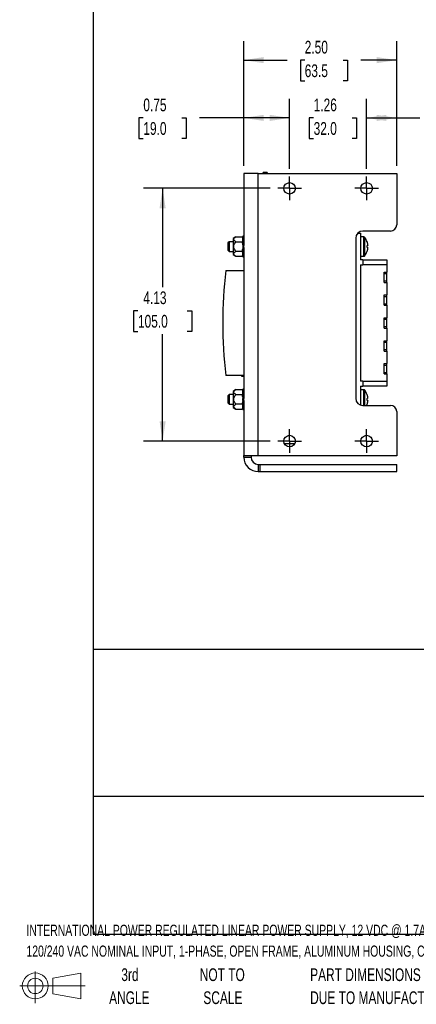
# Model space of a CAD drawing. Header units: inches. Extents: x 1 to 129, y 1 to 99.
# Tile 1 of 13: x 1 to 11, y 1 to 27. Entities that reach past the tile are written whole.
import ezdxf

# ---------------------------------------------------------------- set-up
doc = ezdxf.new("R2010")
doc.units = ezdxf.units.IN
doc.header["$LTSCALE"] = 4
doc.header["$MEASUREMENT"] = 0
doc.linetypes.add('CENTERX2', pattern=[0.8, 0.5, -0.1, 0.1, -0.1])
doc.layers.add('CENTER', color=40, linetype='CENTERX2')
doc.layers.add('DIMENSIONS', color=140, linetype='Continuous', lineweight=25)
doc.layers.add('TEXT', color=140, linetype='Continuous', lineweight=25)
doc.styles.add('SLDTEXTSTYLE0', font='TXT', dxfattribs={"width": 0.7})
doc.dimstyles.new('SLDDIMSTYLE0', dxfattribs={"dimtxt": 0.339844, "dimasz": 0.52, "dimexe": 0, "dimexo": 0.0625, "dimgap": 0.084961, "dimtad": 0, "dimtih": 1, "dimtoh": 1, "dimlfac": 0.625, "dimrnd": 1e-09, "dimzin": 12, "dimdsep": 46, "dimtxsty": 'SLDTEXTSTYLE0', "dimsah": 1, "dimcen": 0.09, "dimadec": 0, "dimazin": 3, "dimtfac": 1, "dimtofl": 0, "dimtmove": 0, "dimatfit": 3, "dimfxl": 0, "dimfrac": 2, "dimtolj": 1, "dimtzin": 12, "dimarcsym": 0})
doc.dimstyles.new('SLDDIMSTYLE1', dxfattribs={"dimtxt": 0.339844, "dimasz": 0.52, "dimexe": 0, "dimexo": 0.0625, "dimgap": 0.084961, "dimtad": 0, "dimtih": 1, "dimtoh": 1, "dimlfac": 0.625, "dimrnd": 1e-09, "dimzin": 4, "dimdsep": 46, "dimtxsty": 'SLDTEXTSTYLE0', "dimsah": 1, "dimcen": 0.09, "dimadec": 0, "dimazin": 1, "dimtfac": 1, "dimtofl": 0, "dimtmove": 0, "dimatfit": 3, "dimfxl": 0, "dimfrac": 2, "dimtolj": 1, "dimtzin": 12, "dimarcsym": 0})
doc.dimstyles.new('SLDDIMSTYLE3', dxfattribs={"dimtxt": 0.339844, "dimasz": 0.52, "dimexe": 0, "dimexo": 0.0625, "dimgap": 0.084961, "dimtad": 0, "dimtih": 1, "dimtoh": 1, "dimlfac": 0.625, "dimrnd": 1e-09, "dimzin": 12, "dimdsep": 46, "dimtxsty": 'SLDTEXTSTYLE0', "dimsah": 1, "dimcen": 0.09, "dimadec": 0, "dimazin": 3, "dimtfac": 1, "dimtmove": 0, "dimatfit": 0, "dimfxl": 0, "dimfrac": 2, "dimtolj": 1, "dimtzin": 12, "dimarcsym": 0})
doc.dimstyles.new('SLDDIMSTYLE4', dxfattribs={"dimtxt": 0.339844, "dimasz": 0.52, "dimexe": 0, "dimexo": 0.0625, "dimgap": 0.084961, "dimtad": 0, "dimtih": 1, "dimtoh": 1, "dimlfac": 0.625, "dimrnd": 1e-09, "dimdsep": 46, "dimtxsty": 'SLDTEXTSTYLE0', "dimsah": 1, "dimcen": 0.09, "dimadec": 0, "dimazin": 2, "dimtfac": 1, "dimtofl": 0, "dimtmove": 0, "dimatfit": 3, "dimfxl": 0, "dimfrac": 2, "dimtolj": 1, "dimtzin": 12, "dimarcsym": 0})

# ---------------------------------------------------------------- blocks, each defined once
blk = doc.blocks.new('Block11')
at = {"color": 7, "linetype": 'Continuous', "lineweight": 18}
for p, q in [((0.408, 0.836), (0.408, 0)), ((0.863, 0.656), (1.602, 0.792)), ((1.602, 0.792), (1.602, 0.115)), ((0.863, 0.251), (0.863, 0.656)), ((0, 0.454), (1.712, 0.454)), ((0.863, 0.251), (1.602, 0.115))]:
    blk.add_line(p, q, dxfattribs=at)
for radius in [0.339, 0.202]:
    blk.add_circle((0.408, 0.454), radius, dxfattribs=at)
blk = doc.blocks.new('Block12')
at = {"color": 7, "linetype": 'Continuous'}
blk.add_blockref('Block11', (0, 0), dxfattribs=at)
blk = doc.blocks.new('SW_NOTE_0')
at = {"layer": 'TEXT', "color": 0, "char_height": 0.29167, "attachment_point": 1, "style": 'SLDTEXTSTYLE0'}
for s, insert in [('INTERNATIONAL POWER REGULATED LINEAR POWER SUPPLY, 12 VDC @ 1.7A/20W AND 15 VDC @ 1.5A/22W,', (0, 0.376)), ('120/240 VAC NOMINAL INPUT, 1-PHASE, OPEN FRAME, ALUMINUM HOUSING, CHASSIS MOUNT, TURRET TERMINALS.', (0, -0.17))]:
    blk.add_mtext(s, dxfattribs=dict(at, insert=insert))
blk = doc.blocks.new('SW_NOTE_0_3')
at = {"layer": 'TEXT', "color": 0, "char_height": 0.33333, "attachment_point": 1, "style": 'SLDTEXTSTYLE0'}
for s, insert in [('PART DIMENSIONS MAY DIFFER SLIGHTLY', (0, 0.43)), ("DUE TO MANUFACTURER'S VARIANCES", (0, -0.172))]:
    blk.add_mtext(s, dxfattribs=dict(at, insert=insert))
blk = doc.blocks.new('SW_NOTE_0_4')
at = {"layer": 'TEXT', "color": 0, "char_height": 0.3333, "attachment_point": 2, "style": 'SLDTEXTSTYLE0'}
for s, insert in [('NOT TO', (0.828, 0.43)), ('SCALE', (0.843, -0.172))]:
    blk.add_mtext(s, dxfattribs=dict(at, insert=insert))
blk = doc.blocks.new('SW_NOTE_0_5')
at = {"layer": 'TEXT', "color": 0, "char_height": 0.3333, "attachment_point": 2, "style": 'SLDTEXTSTYLE0'}
for s, insert in [('3rd', (0.365, 0.43)), ('ANGLE', (0.349, -0.172))]:
    blk.add_mtext(s, dxfattribs=dict(at, insert=insert))
blk = doc.blocks.new('_D_5')
at = {"layer": 'DIMENSIONS'}
for p, q in [((8.141, 23.029), (8.141, 24.861)), ((10.157, 23.029), (10.157, 24.861)), ((8.141, 24.361), (7.141, 24.361)), ((8.771, 24.361), (8.657, 24.361)), ((8.657, 24.361), (8.657, 23.821)), ((9.781, 24.361), (9.895, 24.361)), ((9.895, 24.361), (9.895, 23.821)), ((10.157, 24.361), (11.157, 24.361)), ((8.657, 23.821), (8.771, 23.821)), ((9.895, 23.821), (9.781, 23.821))]:
    blk.add_line(p, q, dxfattribs=at)
for points in [[(8.141, 24.361), (7.621, 24.441), (7.621, 24.281)], [(10.157, 24.361), (10.677, 24.281), (10.677, 24.441)]]:
    blk.add_solid(points, dxfattribs=at)
at = {"layer": 'DIMENSIONS', "char_height": 0.3333, "attachment_point": 1, "style": 'SLDTEXTSTYLE0'}
for s, insert in [('1.26', (8.771, 24.867)), ('32.0', (8.771, 24.251))]:
    blk.add_mtext(s, dxfattribs=dict(at, insert=insert))
blk = doc.blocks.new('_D_6')
at = {"layer": 'DIMENSIONS'}
for p, q in [((6.944, 23.105), (6.944, 26.373)), ((10.944, 23.105), (10.944, 26.373)), ((6.944, 25.873), (8.076, 25.873)), ((8.537, 25.873), (8.423, 25.873)), ((8.423, 25.873), (8.423, 25.333)), ((9.547, 25.873), (9.661, 25.873)), ((9.661, 25.873), (9.661, 25.333)), ((10.944, 25.873), (10.007, 25.873)), ((8.423, 25.333), (8.537, 25.333)), ((9.661, 25.333), (9.547, 25.333))]:
    blk.add_line(p, q, dxfattribs=at)
for points in [[(6.944, 25.873), (7.464, 25.793), (7.464, 25.953)], [(10.944, 25.873), (10.424, 25.953), (10.424, 25.793)]]:
    blk.add_solid(points, dxfattribs=at)
at = {"layer": 'DIMENSIONS', "char_height": 0.3333, "attachment_point": 1, "style": 'SLDTEXTSTYLE0'}
for s, insert in [('2.50', (8.537, 26.379)), ('63.5', (8.537, 25.762))]:
    blk.add_mtext(s, dxfattribs=dict(at, insert=insert))
blk = doc.blocks.new('_D_7')
at = {"layer": 'DIMENSIONS'}
for p, q in [((6.944, 23.105), (6.944, 24.861)), ((8.141, 23.029), (8.141, 24.861)), ((4.313, 24.361), (4.199, 24.361)), ((4.199, 24.361), (4.199, 23.821)), ((5.323, 24.361), (5.437, 24.361)), ((5.437, 24.361), (5.437, 23.821)), ((6.944, 24.361), (5.784, 24.361)), ((8.141, 24.361), (6.944, 24.361)), ((4.199, 23.821), (4.313, 23.821)), ((5.437, 23.821), (5.323, 23.821))]:
    blk.add_line(p, q, dxfattribs=at)
for points in [[(6.944, 24.361), (7.464, 24.281), (7.464, 24.441)], [(8.141, 24.361), (7.621, 24.441), (7.621, 24.281)]]:
    blk.add_solid(points, dxfattribs=at)
at = {"layer": 'DIMENSIONS', "char_height": 0.3333, "attachment_point": 1, "style": 'SLDTEXTSTYLE0'}
for s, insert in [('0.75', (4.313, 24.867)), ('19.0', (4.313, 24.251))]:
    blk.add_mtext(s, dxfattribs=dict(at, insert=insert))
blk = doc.blocks.new('_D_8')
at = {"layer": 'DIMENSIONS'}
for p, q in [((10.157, 23.029), (10.157, 24.861)), ((10.944, 23.105), (10.944, 24.861)), ((10.157, 24.361), (10.944, 24.361)), ((10.944, 24.361), (11.553, 24.361)), ((12.014, 24.361), (11.9, 24.361)), ((11.9, 24.361), (11.9, 23.821)), ((13.024, 24.361), (13.138, 24.361)), ((13.138, 24.361), (13.138, 23.821)), ((11.9, 23.821), (12.014, 23.821)), ((13.138, 23.821), (13.024, 23.821))]:
    blk.add_line(p, q, dxfattribs=at)
for points in [[(10.157, 24.361), (10.677, 24.281), (10.677, 24.441)], [(10.944, 24.361), (10.424, 24.441), (10.424, 24.281)]]:
    blk.add_solid(points, dxfattribs=at)
at = {"layer": 'DIMENSIONS', "char_height": 0.3333, "attachment_point": 1, "style": 'SLDTEXTSTYLE0'}
for s, insert in [('0.49', (12.014, 24.867)), ('12.5', (12.014, 24.251))]:
    blk.add_mtext(s, dxfattribs=dict(at, insert=insert))
blk = doc.blocks.new('_D_9')
at = {"layer": 'DIMENSIONS'}
for p, q in [((7.63, 22.518), (4.318, 22.518)), ((4.818, 22.518), (4.818, 19.931)), ((4.172, 19.315), (4.058, 19.315)), ((4.058, 19.315), (4.058, 18.775)), ((5.464, 19.315), (5.579, 19.315)), ((5.579, 19.315), (5.579, 18.775)), ((4.058, 18.775), (4.172, 18.775)), ((4.818, 15.903), (4.818, 18.699)), ((5.579, 18.775), (5.464, 18.775)), ((7.63, 15.903), (4.318, 15.903))]:
    blk.add_line(p, q, dxfattribs=at)
for points in [[(4.818, 22.518), (4.738, 21.998), (4.898, 21.998)], [(4.818, 15.903), (4.898, 16.423), (4.738, 16.423)]]:
    blk.add_solid(points, dxfattribs=at)
at = {"layer": 'DIMENSIONS', "char_height": 0.3333, "attachment_point": 1, "style": 'SLDTEXTSTYLE0'}
for s, insert in [('4.13', (4.313, 19.821)), ('105.0', (4.172, 19.205))]:
    blk.add_mtext(s, dxfattribs=dict(at, insert=insert))
blk = doc.blocks.new('SW_CENTERMARKSYMBOL_4')
at = {"layer": 'CENTER', "color": 0}
for p, q in [((0, 0.16), (0, 0.311)), ((-0.16, 0), (-0.311, 0)), ((0, 0), (-0.16, 0)), ((0, 0), (0, 0.16)), ((0, 0), (0, -0.16)), ((0, 0), (0.16, 0)), ((0.16, 0), (0.311, 0)), ((0, -0.16), (0, -0.311))]:
    blk.add_line(p, q, dxfattribs=at)
blk = doc.blocks.new('SW_CENTERMARKSYMBOL_5')
at = {"layer": 'CENTER', "color": 0}
for p, q in [((0, 0.16), (0, 0.311)), ((-0.16, 0), (-0.311, 0)), ((0, 0), (-0.16, 0)), ((0, 0), (0, 0.16)), ((0, 0), (0, -0.16)), ((0, 0), (0.16, 0)), ((0.16, 0), (0.311, 0)), ((0, -0.16), (0, -0.311))]:
    blk.add_line(p, q, dxfattribs=at)
blk = doc.blocks.new('SW_CENTERMARKSYMBOL_6')
at = {"layer": 'CENTER', "color": 0}
for p, q in [((0, 0.16), (0, 0.311)), ((-0.16, 0), (-0.311, 0)), ((0, 0), (-0.16, 0)), ((0, 0), (0, 0.16)), ((0, 0), (0, -0.16)), ((0, 0), (0.16, 0)), ((0.16, 0), (0.311, 0)), ((0, -0.16), (0, -0.311))]:
    blk.add_line(p, q, dxfattribs=at)
blk = doc.blocks.new('SW_CENTERMARKSYMBOL_7')
at = {"layer": 'CENTER', "color": 0}
for p, q in [((0, 0.16), (0, 0.311)), ((-0.16, 0), (-0.311, 0)), ((0, 0), (-0.16, 0)), ((0, 0), (0, 0.16)), ((0, 0), (0, -0.16)), ((0, 0), (0.16, 0)), ((0.16, 0), (0.311, 0)), ((0, -0.16), (0, -0.311))]:
    blk.add_line(p, q, dxfattribs=at)

msp = doc.modelspace()

# ---------------------------------------------------------------- linework, layer by layer
for p, q in [((7.448, 22.905), (7.448, 22.936)), ((7.552, 22.936), (7.448, 22.936)), ((7.552, 22.936), (7.552, 22.905)), ((6.944, 22.905), (6.944, 21.02)), ((7.322, 22.905), (6.944, 22.905)), ((7.322, 15.53), (7.322, 22.905)), ((7.322, 22.905), (10.944, 22.905)), ((10.944, 22.905), (10.944, 21.561)), ((10.784, 21.401), (10.062, 21.401)), ((6.733, 21.249), (6.664, 21.204)), ((6.664, 21.204), (6.664, 20.994)), ((6.733, 21.249), (6.896, 21.249)), ((6.916, 21.215), (6.896, 21.249)), ((6.944, 21.262), (6.916, 21.262)), ((6.916, 21.262), (6.916, 21.261)), ((6.916, 21.261), (6.944, 21.261)), ((6.916, 21.238), (6.916, 21.261)), ((6.944, 21.238), (6.916, 21.238)), ((6.916, 21.238), (6.916, 21.212)), ((6.916, 21.212), (6.944, 21.212)), ((6.916, 21.171), (6.916, 21.212)), ((6.916, 21.171), (6.916, 21.15)), ((6.944, 21.154), (6.916, 21.154)), ((6.944, 21.15), (6.916, 21.15)), ((6.916, 21.15), (6.916, 21.105)), ((9.873, 21.212), (9.873, 17.023)), ((9.924, 21.341), (9.993, 21.341)), ((9.993, 21.341), (9.993, 20.645)), ((10.086, 21.246), (9.993, 21.246)), ((10.086, 20.742), (10.086, 21.246)), ((10.111, 20.755), (10.111, 21.234)), ((6.56, 21.12), (6.528, 21.088)), ((6.528, 21.088), (6.528, 20.994)), ((6.528, 20.994), (6.528, 20.9)), ((6.528, 20.9), (6.56, 20.868)), ((6.664, 21.12), (6.56, 21.12)), ((6.56, 21.12), (6.56, 20.994)), ((6.56, 20.994), (6.56, 20.868)), ((6.664, 20.994), (6.664, 20.785)), ((6.733, 21.122), (6.896, 21.122)), ((6.916, 21.105), (6.944, 21.105)), ((6.916, 21.081), (6.916, 21.105)), ((6.916, 21.081), (6.916, 21.02)), ((6.944, 21.072), (6.916, 21.072)), ((6.916, 21.02), (6.916, 20.968)), ((6.944, 21.02), (6.916, 21.02)), ((6.916, 20.968), (6.944, 20.968)), ((6.916, 20.968), (6.916, 20.907)), ((6.916, 20.917), (6.944, 20.917)), ((6.916, 20.884), (6.916, 20.907)), ((6.944, 20.884), (6.916, 20.884)), ((6.916, 20.884), (6.916, 20.839)), ((6.944, 20.968), (6.944, 21.02)), ((6.944, 20.968), (6.944, 17.02)), ((6.56, 20.868), (6.664, 20.868)), ((6.664, 20.785), (6.733, 20.74)), ((6.896, 20.867), (6.733, 20.867)), ((6.733, 20.74), (6.896, 20.74)), ((6.896, 20.74), (6.916, 20.774)), ((6.916, 20.839), (6.944, 20.839)), ((6.916, 20.839), (6.916, 20.818)), ((6.916, 20.834), (6.944, 20.834)), ((6.916, 20.777), (6.916, 20.818)), ((6.944, 20.777), (6.916, 20.777)), ((6.916, 20.777), (6.916, 20.751)), ((6.916, 20.751), (6.944, 20.751)), ((6.916, 20.728), (6.916, 20.751)), ((6.944, 20.728), (6.916, 20.728)), ((6.916, 20.728), (6.916, 20.727)), ((6.916, 20.727), (6.944, 20.727)), ((9.993, 20.742), (10.086, 20.742)), ((10.056, 20.645), (9.993, 20.645)), ((10.056, 20.645), (10.056, 20.516)), ((10.056, 20.645), (10.686, 20.645)), ((10.686, 20.645), (10.686, 20.516)), ((6.472, 20.364), (6.944, 20.364)), ((9.993, 20.516), (9.993, 17.473)), ((9.993, 20.516), (10.056, 20.516)), ((10.686, 20.516), (10.056, 20.516)), ((10.686, 20.516), (10.686, 20.327)), ((10.62, 20.327), (10.686, 20.327)), ((10.62, 20.288), (10.62, 20.327)), ((10.62, 20.288), (10.686, 20.288)), ((10.62, 20.095), (10.62, 20.288)), ((10.686, 20.288), (10.686, 20.327)), ((10.686, 20.095), (10.686, 20.288)), ((10.62, 20.095), (10.686, 20.095)), ((10.62, 20.056), (10.62, 20.095)), ((10.62, 20.056), (10.686, 20.056)), ((10.686, 20.056), (10.686, 20.095)), ((10.686, 20.056), (10.686, 19.728)), ((10.62, 19.728), (10.686, 19.728)), ((10.62, 19.689), (10.62, 19.728)), ((10.62, 19.689), (10.686, 19.689)), ((10.62, 19.496), (10.62, 19.689)), ((10.686, 19.689), (10.686, 19.728)), ((10.686, 19.496), (10.686, 19.689)), ((10.62, 19.496), (10.686, 19.496)), ((10.62, 19.457), (10.62, 19.496)), ((10.62, 19.457), (10.686, 19.457)), ((10.686, 19.457), (10.686, 19.496)), ((10.686, 19.457), (10.686, 19.13)), ((10.62, 19.13), (10.686, 19.13)), ((10.62, 19.091), (10.62, 19.13)), ((10.62, 18.898), (10.62, 19.091)), ((10.62, 19.091), (10.686, 19.091)), ((10.686, 19.091), (10.686, 19.13)), ((10.686, 18.898), (10.686, 19.091)), ((10.62, 18.898), (10.686, 18.898)), ((10.62, 18.859), (10.62, 18.898)), ((10.62, 18.859), (10.686, 18.859)), ((10.686, 18.859), (10.686, 18.898)), ((10.686, 18.859), (10.686, 18.531)), ((10.62, 18.531), (10.686, 18.531)), ((10.62, 18.493), (10.62, 18.531)), ((10.62, 18.299), (10.62, 18.493)), ((10.62, 18.493), (10.686, 18.493)), ((10.62, 18.299), (10.686, 18.299)), ((10.62, 18.26), (10.62, 18.299)), ((10.686, 18.493), (10.686, 18.531)), ((10.686, 18.299), (10.686, 18.493)), ((10.686, 18.26), (10.686, 18.299)), ((10.62, 18.26), (10.686, 18.26)), ((10.686, 18.26), (10.686, 17.933)), ((10.62, 17.933), (10.686, 17.933)), ((10.62, 17.894), (10.62, 17.933)), ((10.62, 17.894), (10.686, 17.894)), ((10.62, 17.701), (10.62, 17.894)), ((10.686, 17.894), (10.686, 17.933)), ((10.686, 17.701), (10.686, 17.894)), ((6.472, 17.624), (6.944, 17.624)), ((6.881, 17.624), (6.881, 17.605)), ((6.881, 17.605), (6.944, 17.605)), ((10.62, 17.701), (10.686, 17.701)), ((10.62, 17.662), (10.62, 17.701)), ((10.62, 17.662), (10.686, 17.662)), ((10.686, 17.662), (10.686, 17.701)), ((10.686, 17.662), (10.686, 17.473)), ((10.056, 17.473), (9.993, 17.473)), ((9.993, 17.344), (10.056, 17.344)), ((9.993, 17.344), (9.993, 16.847)), ((10.056, 17.473), (10.056, 17.344)), ((10.056, 17.473), (10.686, 17.473)), ((10.686, 17.344), (10.056, 17.344)), ((10.686, 17.473), (10.686, 17.344)), ((6.56, 17.12), (6.528, 17.088)), ((6.528, 17.088), (6.528, 16.994)), ((6.664, 17.12), (6.56, 17.12)), ((6.56, 17.12), (6.56, 16.994)), ((6.733, 17.249), (6.664, 17.204)), ((6.664, 17.204), (6.664, 16.994)), ((6.733, 17.249), (6.896, 17.249)), ((6.733, 17.122), (6.896, 17.122)), ((6.916, 17.215), (6.896, 17.249)), ((6.944, 17.262), (6.916, 17.262)), ((6.916, 17.261), (6.916, 17.262)), ((6.916, 17.261), (6.944, 17.261)), ((6.916, 17.238), (6.916, 17.261)), ((6.944, 17.238), (6.916, 17.238)), ((6.916, 17.212), (6.916, 17.238)), ((6.916, 17.212), (6.944, 17.212)), ((6.916, 17.171), (6.916, 17.212)), ((6.916, 17.171), (6.916, 17.15)), ((6.944, 17.154), (6.916, 17.154)), ((6.944, 17.15), (6.916, 17.15)), ((6.916, 17.105), (6.916, 17.15)), ((6.916, 17.105), (6.944, 17.105)), ((6.916, 17.081), (6.916, 17.105)), ((6.916, 17.081), (6.916, 17.02)), ((6.944, 17.072), (6.916, 17.072)), ((6.944, 17.02), (6.916, 17.02)), ((6.916, 16.968), (6.916, 17.02)), ((6.944, 16.968), (6.944, 17.02)), ((10.086, 17.246), (9.993, 17.246)), ((10.086, 16.834), (10.086, 17.246)), ((10.111, 16.834), (10.111, 17.234)), ((6.528, 16.994), (6.528, 16.9)), ((6.528, 16.9), (6.56, 16.868)), ((6.56, 16.994), (6.56, 16.868)), ((6.56, 16.868), (6.664, 16.868)), ((6.664, 16.994), (6.664, 16.785)), ((6.664, 16.785), (6.733, 16.74)), ((6.896, 16.867), (6.733, 16.867)), ((6.896, 16.74), (6.916, 16.774)), ((6.916, 16.968), (6.916, 16.907)), ((6.916, 16.968), (6.944, 16.968)), ((6.916, 16.917), (6.944, 16.917)), ((6.916, 16.884), (6.916, 16.907)), ((6.944, 16.884), (6.916, 16.884)), ((6.916, 16.839), (6.916, 16.884)), ((6.916, 16.839), (6.916, 16.818)), ((6.916, 16.839), (6.944, 16.839)), ((6.916, 16.834), (6.944, 16.834)), ((6.916, 16.777), (6.916, 16.818)), ((6.944, 16.777), (6.916, 16.777)), ((6.916, 16.751), (6.916, 16.777)), ((6.916, 16.751), (6.944, 16.751)), ((6.916, 16.728), (6.916, 16.751)), ((6.944, 16.968), (6.944, 15.53)), ((10.062, 16.834), (10.784, 16.834)), ((6.733, 16.74), (6.896, 16.74)), ((6.944, 16.728), (6.916, 16.728)), ((6.916, 16.727), (6.916, 16.728)), ((6.916, 16.727), (6.944, 16.727)), ((10.944, 16.674), (10.944, 15.516)), ((8.003, 15.842), (8.279, 15.842)), ((6.944, 15.53), (7.322, 15.53)), ((6.944, 15.483), (6.944, 15.53)), ((6.944, 15.483), (7.133, 15.483)), ((7.133, 15.53), (7.133, 15.483)), ((7.322, 15.53), (7.369, 15.53)), ((7.369, 15.53), (7.369, 15.516)), ((10.944, 15.516), (7.369, 15.516)), ((7.322, 15.294), (7.322, 15.105)), ((7.322, 15.294), (7.369, 15.294)), ((7.369, 15.105), (7.369, 15.294)), ((7.369, 15.294), (10.944, 15.294)), ((10.944, 15.105), (10.944, 15.294)), ((7.322, 15.105), (7.369, 15.105)), ((7.369, 15.105), (10.944, 15.105))]:
    msp.add_line(p, q)
for centre in [(8.141, 22.518), (10.157, 22.518), (8.141, 15.903), (10.157, 15.903)]:
    msp.add_circle(centre, 0.151)
for centre, radius, start, end in [((10.062, 21.212), 0.189, 90, 180), ((10.784, 21.561), 0.16, 270, 0), ((10.086, 21.216), 0.0302, 35.783, 90), ((9.779, 20.994), 0.409, 17.4904, 35.783), ((10.086, 20.773), 0.0302, 270, 324.217), ((9.779, 20.994), 0.409, 324.217, 342.5298), ((18.352, 18.994), 11.959, 173.4215, 186.5785), ((10.062, 17.023), 0.189, 180, 270), ((10.086, 17.216), 0.0302, 35.783, 90), ((9.779, 16.994), 0.409, 17.4904, 35.783), ((9.779, 16.994), 0.409, 336.9098, 342.5298), ((10.784, 16.674), 0.16, 0, 90), ((7.322, 15.483), 0.378, 180, 270), ((7.322, 15.483), 0.189, 180, 270)]:
    msp.add_arc(centre, radius, start, end)
for points in [[(6.733, 21.122), (6.719, 21.131), (6.706, 21.141), (6.692, 21.157), (6.688, 21.162), (6.682, 21.174), (6.681, 21.179), (6.681, 21.191), (6.682, 21.197), (6.688, 21.208), (6.692, 21.214), (6.706, 21.23), (6.719, 21.24), (6.733, 21.249)], [(6.733, 20.867), (6.719, 20.886), (6.706, 20.905), (6.692, 20.937), (6.688, 20.948), (6.682, 20.971), (6.681, 20.983), (6.681, 21.006), (6.682, 21.018), (6.688, 21.04), (6.692, 21.052), (6.706, 21.083), (6.719, 21.103), (6.733, 21.122)], [(6.733, 20.74), (6.719, 20.749), (6.706, 20.759), (6.692, 20.775), (6.688, 20.78), (6.682, 20.792), (6.681, 20.798), (6.681, 20.809), (6.682, 20.815), (6.688, 20.826), (6.692, 20.832), (6.706, 20.848), (6.719, 20.858), (6.733, 20.867)], [(6.733, 17.122), (6.719, 17.131), (6.706, 17.141), (6.692, 17.157), (6.688, 17.162), (6.682, 17.174), (6.681, 17.179), (6.681, 17.191), (6.682, 17.197), (6.688, 17.208), (6.692, 17.214), (6.706, 17.23), (6.719, 17.24), (6.733, 17.249)], [(6.733, 16.867), (6.719, 16.886), (6.706, 16.905), (6.692, 16.937), (6.688, 16.948), (6.682, 16.971), (6.681, 16.983), (6.681, 17.006), (6.682, 17.018), (6.688, 17.04), (6.692, 17.052), (6.706, 17.083), (6.719, 17.103), (6.733, 17.122)], [(6.733, 16.74), (6.719, 16.749), (6.706, 16.759), (6.692, 16.775), (6.688, 16.78), (6.682, 16.792), (6.681, 16.798), (6.681, 16.809), (6.682, 16.815), (6.688, 16.826), (6.692, 16.832), (6.706, 16.848), (6.719, 16.858), (6.733, 16.867)]]:
    msp.add_open_spline(points, degree=3, knots=[0, 0, 0, 0, 0.25, 0.25, 0.375, 0.375, 0.5, 0.5, 0.625, 0.625, 0.75, 0.75, 1, 1, 1, 1])
for points in [[(6.896, 21.249), (6.908, 21.228), (6.916, 21.207), (6.916, 21.185)], [(6.916, 21.185), (6.916, 21.164), (6.908, 21.142), (6.896, 21.122)], [(6.896, 21.122), (6.908, 21.08), (6.916, 21.038), (6.916, 20.994)], [(6.916, 20.994), (6.916, 20.951), (6.908, 20.909), (6.896, 20.867)], [(10.168, 21.117), (10.178, 21.087), (10.184, 21.055), (10.186, 21.023)], [(10.186, 21.023), (10.184, 21.023), (10.178, 21.023), (10.168, 21.022)], [(10.168, 20.967), (10.169, 20.985), (10.169, 21.003), (10.168, 21.022)], [(10.168, 20.967), (10.178, 20.966), (10.184, 20.965), (10.186, 20.965)], [(10.186, 20.965), (10.184, 20.933), (10.178, 20.902), (10.168, 20.872)], [(6.896, 20.867), (6.908, 20.846), (6.916, 20.825), (6.916, 20.803)], [(6.916, 20.803), (6.916, 20.782), (6.908, 20.761), (6.896, 20.74)], [(6.896, 17.249), (6.908, 17.228), (6.916, 17.207), (6.916, 17.185)], [(6.916, 17.185), (6.916, 17.164), (6.908, 17.142), (6.896, 17.122)], [(6.896, 17.122), (6.908, 17.08), (6.916, 17.038), (6.916, 16.994)], [(10.168, 17.117), (10.178, 17.087), (10.184, 17.055), (10.186, 17.023)], [(10.186, 17.023), (10.184, 17.023), (10.178, 17.023), (10.168, 17.022)], [(10.168, 16.967), (10.169, 16.985), (10.169, 17.003), (10.168, 17.022)], [(6.916, 16.994), (6.916, 16.951), (6.908, 16.909), (6.896, 16.867)], [(6.896, 16.867), (6.908, 16.846), (6.916, 16.825), (6.916, 16.803)], [(6.916, 16.803), (6.916, 16.782), (6.908, 16.761), (6.896, 16.74)], [(10.168, 16.967), (10.178, 16.966), (10.184, 16.965), (10.186, 16.965)], [(10.186, 16.965), (10.184, 16.933), (10.178, 16.902), (10.168, 16.872)]]:
    msp.add_open_spline(points, degree=3)
at = {"layer": 'TEXT'}
for p, q in [((3, 99), (3, 3)), ((129, 10.453), (3, 10.453)), ((129, 6.6), (3, 6.6)), ((3, 3), (129, 3))]:
    msp.add_line(p, q, dxfattribs=at)

# ---------------------------------------------------------------- block references
at = {"layer": 'CENTER'}
for name, p in [('SW_CENTERMARKSYMBOL_4', (8.141, 22.518)), ('SW_CENTERMARKSYMBOL_5', (10.157, 22.518)), ('SW_CENTERMARKSYMBOL_6', (8.141, 15.903)), ('SW_CENTERMARKSYMBOL_7', (10.157, 15.903))]:
    msp.add_blockref(name, p, dxfattribs=at)
at = {"layer": 'TEXT'}
for name, p in [('SW_NOTE_0', (1.254, 2.871)), ('SW_NOTE_0_5', (3.598, 1.675)), ('SW_NOTE_0_4', (5.552, 1.675)), ('SW_NOTE_0_3', (8.68, 1.675)), ('Block12', (1.077, 1.19))]:
    msp.add_blockref(name, p, dxfattribs=at)

# ---------------------------------------------------------------- dimensions: what is measured, and where the dimension line sits
at = {"layer": 'DIMENSIONS'}
for base, p1, p2, dimstyle, picture, middle in [((6.944, 25.873), (10.944, 22.905), (6.944, 22.905), 'SLDDIMSTYLE1', '_D_6', (9.042, 25.873)), ((6.944, 24.361), (8.141, 22.829), (6.944, 22.905), 'SLDDIMSTYLE4', '_D_7', (4.818, 24.361)), ((10.157, 24.361), (8.141, 22.829), (10.157, 22.829), 'SLDDIMSTYLE3', '_D_5', (9.276, 24.361)), ((10.944, 24.361), (10.157, 22.829), (10.944, 22.905), 'SLDDIMSTYLE4', '_D_8', (12.519, 24.361))]:
    dim = msp.add_linear_dim(base=base, p1=p1, p2=p2, dimstyle=dimstyle, dxfattribs=at)
    dim.commit()
    dim.dimension.update_dxf_attribs({"geometry": picture, "text_midpoint": middle, "dimtype": 160})
dim = msp.add_linear_dim(base=(4.818, 15.903), p1=(7.83, 22.518), p2=(7.83, 15.903), angle=90, dimstyle='SLDDIMSTYLE0', dxfattribs=at)
dim.commit()
dim.dimension.update_dxf_attribs({"geometry": '_D_9', "text_midpoint": (4.818, 19.315), "dimtype": 160})

doc.saveas('drawing.dxf')
